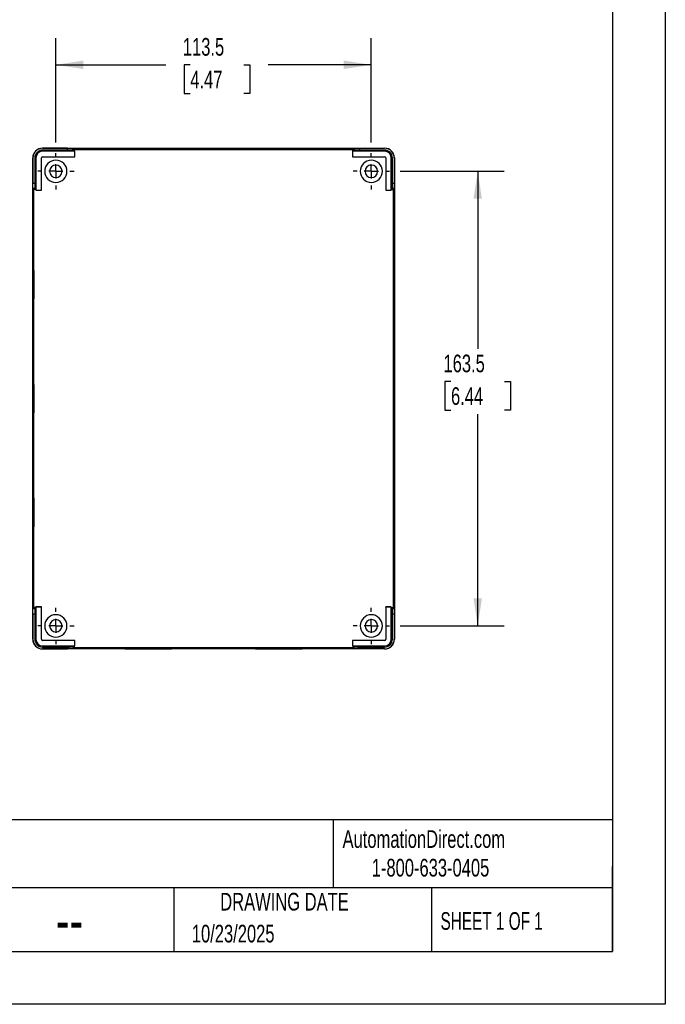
# Model space of a CAD drawing. Header units: millimetres. Extents: x 0 to 838, y 0 to 648.
# Tile 4 of 5: x 606 to 838, y 0 to 354. Entities that reach past the tile are written whole.
import ezdxf

# ---------------------------------------------------------------- set-up
doc = ezdxf.new("R2010")
doc.units = ezdxf.units.MM
doc.header["$LTSCALE"] = 3
doc.linetypes.add('CENTERX2', pattern=[20.32, 12.7, -2.54, 2.54, -2.54])
doc.layers.add('CENTER', color=40, linetype='CENTERX2')
doc.layers.add('DIMENSIONS', color=140, linetype='Continuous', lineweight=25)
doc.layers.add('TEXT', color=140, linetype='Continuous', lineweight=25)
doc.styles.add('SLDTEXTSTYLE0', font='TXT', dxfattribs={"width": 0.7})
doc.styles.add('SLDTEXTSTYLE1', font='TXT', dxfattribs={"width": 0.65})
doc.dimstyles.new('SLDDIMSTYLE0', dxfattribs={"dimtxt": 6.474023, "dimasz": 9.906, "dimexe": 0, "dimexo": 0.0625, "dimgap": 1.618506, "dimtad": 0, "dimtih": 1, "dimtoh": 1, "dimdec": 1, "dimrnd": 1e-09, "dimzin": 12, "dimdsep": 46, "dimtxsty": 'SLDTEXTSTYLE0', "dimsah": 1, "dimcen": 0.09, "dimadec": 0, "dimazin": 3, "dimtfac": 1, "dimtdec": 1, "dimtofl": 0, "dimtmove": 0, "dimatfit": 3, "dimfxl": 0, "dimfrac": 2, "dimtolj": 1, "dimtzin": 12, "dimarcsym": 0})

# ---------------------------------------------------------------- blocks, each defined once
blk = doc.blocks.new('_D_19')
at = {"layer": 'DIMENSIONS'}
for p, q in [((618.91, 309.96), (618.91, 347.44)), ((732.41, 309.96), (732.41, 347.44)), ((618.91, 337.91), (658.52, 337.91)), ((667.29, 337.91), (665.12, 337.91)), ((665.12, 337.91), (665.12, 327.62)), ((686.53, 337.91), (688.71, 337.91)), ((688.71, 337.91), (688.71, 327.62)), ((732.41, 337.91), (695.3, 337.91)), ((665.12, 327.62), (667.29, 327.62)), ((688.71, 327.62), (686.53, 327.62))]:
    blk.add_line(p, q, dxfattribs=at)
for points in [[(618.91, 337.91), (628.81, 336.39), (628.81, 339.44)], [(732.41, 337.91), (722.5, 339.44), (722.5, 336.39)]]:
    blk.add_solid(points, dxfattribs=at)
at = {"layer": 'DIMENSIONS', "char_height": 6.35, "attachment_point": 1, "style": 'SLDTEXTSTYLE0'}
for s, insert in [('113.5', (664.6, 347.55)), ('4.47', (667.29, 335.81))]:
    blk.add_mtext(s, dxfattribs=dict(at, insert=insert))
blk = doc.blocks.new('_D_20')
at = {"layer": 'DIMENSIONS'}
for p, q in [((742.76, 299.61), (780.23, 299.61)), ((770.71, 299.61), (770.71, 235.78)), ((761.09, 224.04), (758.91, 224.04)), ((758.91, 224.04), (758.91, 213.75)), ((780.33, 224.04), (782.5, 224.04)), ((782.5, 224.04), (782.5, 213.75)), ((758.91, 213.75), (761.09, 213.75)), ((782.5, 213.75), (780.33, 213.75)), ((770.71, 136.11), (770.71, 212.31)), ((742.76, 136.11), (780.23, 136.11))]:
    blk.add_line(p, q, dxfattribs=at)
for points in [[(770.71, 299.61), (769.18, 289.71), (772.23, 289.71)], [(770.71, 136.11), (772.23, 146.02), (769.18, 146.02)]]:
    blk.add_solid(points, dxfattribs=at)
at = {"layer": 'DIMENSIONS', "char_height": 6.35, "attachment_point": 1, "style": 'SLDTEXTSTYLE0'}
for s, insert in [('163.5', (758.39, 233.68)), ('6.44', (761.09, 221.94))]:
    blk.add_mtext(s, dxfattribs=dict(at, insert=insert))
blk = doc.blocks.new('SW_CENTERMARKSYMBOL_9')
at = {"layer": 'CENTER', "color": 0}
for p, q in [((0, 5.08), (0, 6.54)), ((-5.08, 0), (-6.54, 0)), ((0, 0), (-2.54, 0)), ((0, 0), (0, 2.54)), ((0, 0), (0, -2.54)), ((0, 0), (2.54, 0)), ((5.08, 0), (6.54, 0)), ((0, -5.08), (0, -6.54))]:
    blk.add_line(p, q, dxfattribs=at)
blk = doc.blocks.new('SW_CENTERMARKSYMBOL_10')
at = {"layer": 'CENTER', "color": 0}
for p, q in [((0, 5.08), (0, 6.54)), ((-5.08, 0), (-6.54, 0)), ((0, 0), (-2.54, 0)), ((0, 0), (0, 2.54)), ((0, 0), (0, -2.54)), ((0, 0), (2.54, 0)), ((5.08, 0), (6.54, 0)), ((0, -5.08), (0, -6.54))]:
    blk.add_line(p, q, dxfattribs=at)
blk = doc.blocks.new('SW_CENTERMARKSYMBOL_11')
at = {"layer": 'CENTER', "color": 0}
for p, q in [((0, 5.08), (0, 6.54)), ((-5.08, 0), (-6.54, 0)), ((0, 0), (-2.54, 0)), ((0, 0), (0, 2.54)), ((0, 0), (0, -2.54)), ((0, 0), (2.54, 0)), ((5.08, 0), (6.54, 0)), ((0, -5.08), (0, -6.54))]:
    blk.add_line(p, q, dxfattribs=at)
blk = doc.blocks.new('SW_CENTERMARKSYMBOL_12')
at = {"layer": 'CENTER', "color": 0}
for p, q in [((0, 5.08), (0, 6.54)), ((-5.08, 0), (-6.54, 0)), ((0, 0), (-2.54, 0)), ((0, 0), (0, 2.54)), ((0, 0), (0, -2.54)), ((0, 0), (2.54, 0)), ((5.08, 0), (6.54, 0)), ((0, -5.08), (0, -6.54))]:
    blk.add_line(p, q, dxfattribs=at)

msp = doc.modelspace()

# ---------------------------------------------------------------- linework, layer by layer
at = {"color": 7, "linetype": 'Continuous'}
for p, q in [((838.21, 647.71), (838.21, 0.01)), ((838.21, 0.01), (0.01, 0.01))]:
    msp.add_line(p, q, dxfattribs=at)
for p, q in [((614.11, 307.88), (614.11, 307.91)), ((614.11, 307.91), (737.21, 307.91)), ((623.12, 307.88), (614.11, 307.88)), ((614.11, 306.81), (614.11, 307.21)), ((623.12, 307.21), (614.11, 307.21)), ((625.69, 306.81), (614.11, 306.81)), ((614.11, 304.83), (625.69, 304.83)), ((614.11, 304.83), (614.11, 304.82)), ((614.11, 304.82), (625.7, 304.82)), ((623.12, 307.21), (623.12, 307.88)), ((625.5, 307.49), (625.12, 307.86)), ((625.12, 307.86), (625.12, 307.2)), ((625.5, 306.82), (625.12, 307.2)), ((625.5, 306.82), (625.5, 307.49)), ((625.5, 307.49), (725.81, 307.49)), ((625.7, 306.82), (625.5, 306.82)), ((625.69, 306.81), (625.7, 306.82)), ((625.69, 304.83), (625.69, 306.81)), ((625.69, 304.83), (625.7, 304.82)), ((625.7, 304.82), (625.7, 306.82)), ((652.16, 307.64), (652.16, 307.84)), ((652.16, 307.55), (652.16, 307.59)), ((699.16, 307.64), (699.16, 307.84)), ((699.16, 307.55), (699.16, 307.59)), ((725.62, 306.81), (725.61, 306.82)), ((725.81, 306.82), (725.61, 306.82)), ((725.61, 306.82), (725.61, 304.82)), ((725.62, 304.83), (725.61, 304.82)), ((725.61, 304.82), (737.21, 304.82)), ((725.62, 306.81), (725.62, 304.83)), ((737.21, 306.81), (725.62, 306.81)), ((725.62, 304.83), (737.21, 304.83)), ((726.19, 307.86), (725.81, 307.49)), ((725.81, 306.82), (725.81, 307.49)), ((725.81, 306.82), (726.19, 307.2)), ((726.19, 307.2), (726.19, 307.86)), ((728.19, 307.88), (737.21, 307.88)), ((728.19, 307.88), (728.19, 307.21)), ((737.21, 307.21), (728.19, 307.21)), ((737.21, 307.88), (737.21, 307.91)), ((737.21, 306.81), (737.21, 307.21)), ((737.21, 304.83), (737.21, 304.82)), ((610.61, 131.31), (610.61, 304.41)), ((610.64, 304.41), (610.61, 304.41)), ((610.64, 304.41), (610.64, 295.4)), ((611.71, 304.41), (611.31, 304.41)), ((611.31, 304.41), (611.31, 295.4)), ((611.71, 304.41), (611.71, 292.83)), ((613.69, 292.83), (613.69, 304.41)), ((613.69, 304.41), (613.7, 304.41)), ((613.7, 292.82), (613.7, 304.41)), ((737.62, 304.41), (737.61, 304.41)), ((737.61, 304.41), (737.61, 292.82)), ((737.62, 304.41), (737.62, 292.83)), ((739.61, 292.83), (739.61, 304.41)), ((739.61, 304.41), (740.01, 304.41)), ((740.01, 295.4), (740.01, 304.41)), ((740.67, 304.41), (740.67, 295.4)), ((740.67, 304.41), (740.71, 304.41)), ((740.71, 304.41), (740.71, 131.31)), ((610.64, 295.4), (611.31, 295.4)), ((740.01, 295.4), (740.67, 295.4)), ((610.66, 293.4), (611.03, 293.02)), ((611.32, 293.4), (610.66, 293.4)), ((611.03, 142.71), (611.03, 293.02)), ((611.7, 293.02), (611.03, 293.02)), ((611.7, 293.02), (611.32, 293.4)), ((611.7, 293.02), (611.7, 292.82)), ((611.71, 292.83), (611.7, 292.82)), ((611.7, 292.82), (613.7, 292.82)), ((611.71, 292.83), (613.69, 292.83)), ((613.69, 292.83), (613.7, 292.82)), ((737.62, 292.83), (737.61, 292.82)), ((737.61, 292.82), (739.61, 292.82)), ((737.62, 292.83), (739.61, 292.83)), ((739.61, 293.02), (739.99, 293.4)), ((739.61, 292.82), (739.61, 293.02)), ((739.61, 293.02), (740.28, 293.02)), ((739.61, 292.83), (739.61, 292.82)), ((740.65, 293.4), (739.99, 293.4)), ((740.28, 293.02), (740.65, 293.4)), ((740.28, 293.02), (740.28, 142.71)), ((610.91, 258.86), (610.71, 258.86)), ((740.4, 258.86), (740.6, 258.86)), ((610.91, 217.86), (610.71, 217.86)), ((740.4, 217.86), (740.6, 217.86)), ((610.91, 176.86), (610.71, 176.86)), ((740.4, 176.86), (740.6, 176.86)), ((611.03, 142.71), (610.66, 142.33)), ((610.66, 142.33), (611.32, 142.33)), ((611.7, 142.71), (611.03, 142.71)), ((611.7, 142.71), (611.32, 142.33)), ((611.7, 142.91), (611.7, 142.71)), ((611.71, 142.9), (611.7, 142.91)), ((613.7, 142.91), (611.7, 142.91)), ((613.69, 142.9), (611.71, 142.9)), ((611.71, 142.9), (611.71, 131.31)), ((613.69, 142.9), (613.7, 142.91)), ((613.69, 131.31), (613.69, 142.9)), ((613.7, 131.31), (613.7, 142.91)), ((737.62, 142.9), (737.61, 142.91)), ((737.61, 142.91), (737.61, 131.31)), ((739.61, 142.91), (737.61, 142.91)), ((737.62, 142.9), (737.62, 131.31)), ((739.61, 142.9), (737.62, 142.9)), ((739.61, 142.9), (739.61, 142.91)), ((739.61, 142.71), (739.61, 142.91)), ((739.61, 131.31), (739.61, 142.9)), ((739.61, 142.71), (739.99, 142.33)), ((739.61, 142.71), (740.28, 142.71)), ((739.99, 142.33), (740.65, 142.33)), ((740.65, 142.33), (740.28, 142.71)), ((610.64, 140.33), (610.64, 131.31)), ((611.31, 140.33), (610.64, 140.33)), ((611.31, 140.33), (611.31, 131.31)), ((740.01, 131.31), (740.01, 140.33)), ((740.67, 140.33), (740.01, 140.33)), ((740.67, 140.33), (740.67, 131.31)), ((610.64, 131.31), (610.61, 131.31)), ((611.71, 131.31), (611.31, 131.31)), ((613.69, 131.31), (613.7, 131.31)), ((737.62, 131.31), (737.61, 131.31)), ((739.61, 131.31), (740.01, 131.31)), ((740.67, 131.31), (740.71, 131.31)), ((614.11, 130.9), (614.11, 130.91)), ((625.7, 130.91), (614.11, 130.91)), ((625.69, 130.9), (614.11, 130.9)), ((614.11, 128.92), (625.69, 128.92)), ((614.11, 128.92), (614.11, 128.51)), ((614.11, 128.51), (623.12, 128.51)), ((614.11, 127.85), (614.11, 127.81)), ((614.11, 127.85), (623.12, 127.85)), ((737.21, 127.81), (614.11, 127.81)), ((623.12, 127.85), (623.12, 128.51)), ((625.5, 128.91), (625.12, 128.53)), ((625.12, 128.53), (625.12, 127.87)), ((625.12, 127.87), (625.5, 128.24)), ((625.5, 128.91), (625.7, 128.91)), ((625.5, 128.91), (625.5, 128.24)), ((725.81, 128.24), (625.5, 128.24)), ((625.69, 130.9), (625.7, 130.91)), ((625.69, 128.92), (625.69, 130.9)), ((625.69, 128.92), (625.7, 128.91)), ((625.7, 128.91), (625.7, 130.91)), ((652.16, 128.17), (652.16, 128.14)), ((652.16, 128.09), (652.16, 127.89)), ((699.16, 128.17), (699.16, 128.14)), ((699.16, 128.09), (699.16, 127.89)), ((725.62, 130.9), (725.61, 130.91)), ((737.21, 130.91), (725.61, 130.91)), ((725.61, 130.91), (725.61, 128.91)), ((725.62, 128.92), (725.61, 128.91)), ((725.61, 128.91), (725.81, 128.91)), ((725.62, 130.9), (725.62, 128.92)), ((737.21, 130.9), (725.62, 130.9)), ((725.62, 128.92), (737.21, 128.92)), ((725.81, 128.91), (726.19, 128.53)), ((725.81, 128.91), (725.81, 128.24)), ((725.81, 128.24), (726.19, 127.87)), ((726.19, 127.87), (726.19, 128.53)), ((728.19, 128.51), (737.21, 128.51)), ((728.19, 128.51), (728.19, 127.85)), ((737.21, 127.85), (728.19, 127.85)), ((737.21, 130.9), (737.21, 130.91)), ((737.21, 128.92), (737.21, 128.51)), ((737.21, 127.85), (737.21, 127.81))]:
    msp.add_line(p, q)
at = {"flags": 128}
for points in [[(652.16, 307.55), (650.4, 307.55), (648.66, 307.56), (646.97, 307.56), (645.33, 307.57), (643.78, 307.57), (642.32, 307.58), (640.98, 307.59), (639.77, 307.6), (638.71, 307.62), (637.8, 307.63), (637.06, 307.64), (636.5, 307.66), (636.12, 307.67), (635.93, 307.69), (635.93, 307.7), (636.12, 307.72), (636.5, 307.73), (637.06, 307.75), (637.8, 307.76), (638.71, 307.78), (639.77, 307.79), (640.98, 307.8), (642.32, 307.81), (643.78, 307.82), (645.33, 307.82), (646.97, 307.83), (648.66, 307.83), (650.4, 307.84), (652.16, 307.84)], [(640.63, 307.6), (640.98, 307.6), (642.32, 307.61), (643.78, 307.62), (645.33, 307.62), (646.97, 307.63), (648.66, 307.63), (650.4, 307.64), (652.16, 307.64)], [(645.74, 307.57), (646.83, 307.57), (648.07, 307.58), (649.39, 307.58), (650.76, 307.58), (652.16, 307.59)], [(652.16, 307.84), (653.91, 307.84), (655.65, 307.83), (657.35, 307.83), (658.98, 307.82), (660.53, 307.82), (661.99, 307.81), (663.33, 307.8), (664.54, 307.79), (665.61, 307.78), (666.51, 307.76), (667.25, 307.75), (667.81, 307.73), (668.19, 307.72), (668.38, 307.7), (668.38, 307.69), (668.19, 307.67), (667.81, 307.66), (667.25, 307.64), (666.51, 307.63), (665.61, 307.62), (664.54, 307.6), (663.33, 307.59), (661.99, 307.58), (660.53, 307.57), (658.98, 307.57), (657.35, 307.56), (655.65, 307.56), (653.91, 307.55), (652.16, 307.55)], [(652.16, 307.64), (653.91, 307.64), (655.65, 307.63), (657.35, 307.63), (658.98, 307.62), (660.53, 307.62), (661.99, 307.61), (663.33, 307.6), (663.68, 307.6)], [(652.16, 307.59), (653.55, 307.58), (654.92, 307.58), (656.24, 307.58), (657.48, 307.57), (658.58, 307.57)], [(699.16, 307.55), (697.4, 307.55), (695.66, 307.56), (693.97, 307.56), (692.33, 307.57), (690.78, 307.57), (689.32, 307.58), (687.98, 307.59), (686.77, 307.6), (685.71, 307.62), (684.8, 307.63), (684.06, 307.64), (683.5, 307.66), (683.12, 307.67), (682.93, 307.69), (682.93, 307.7), (683.12, 307.72), (683.5, 307.73), (684.06, 307.75), (684.8, 307.76), (685.71, 307.78), (686.77, 307.79), (687.98, 307.8), (689.32, 307.81), (690.78, 307.82), (692.33, 307.82), (693.97, 307.83), (695.66, 307.83), (697.4, 307.84), (699.16, 307.84)], [(687.63, 307.6), (687.98, 307.6), (689.32, 307.61), (690.78, 307.62), (692.33, 307.62), (693.97, 307.63), (695.66, 307.63), (697.4, 307.64), (699.16, 307.64)], [(692.74, 307.57), (693.83, 307.57), (695.07, 307.58), (696.39, 307.58), (697.76, 307.58), (699.16, 307.59)], [(699.16, 307.84), (700.91, 307.84), (702.65, 307.83), (704.35, 307.83), (705.98, 307.82), (707.53, 307.82), (708.99, 307.81), (710.33, 307.8), (711.54, 307.79), (712.61, 307.78), (713.51, 307.76), (714.25, 307.75), (714.81, 307.73), (715.19, 307.72), (715.38, 307.7), (715.38, 307.69), (715.19, 307.67), (714.81, 307.66), (714.25, 307.64), (713.51, 307.63), (712.61, 307.62), (711.54, 307.6), (710.33, 307.59), (708.99, 307.58), (707.53, 307.57), (705.98, 307.57), (704.35, 307.56), (702.65, 307.56), (700.91, 307.55), (699.16, 307.55)], [(699.16, 307.64), (700.91, 307.64), (702.65, 307.63), (704.35, 307.63), (705.98, 307.62), (707.53, 307.62), (708.99, 307.61), (710.33, 307.6), (710.68, 307.6)], [(699.16, 307.59), (700.55, 307.58), (701.92, 307.58), (703.24, 307.58), (704.48, 307.57), (705.58, 307.57)], [(610.71, 258.86), (610.71, 260.4), (610.72, 261.92), (610.72, 263.39), (610.73, 264.79), (610.73, 266.11), (610.74, 267.32), (610.75, 268.41), (610.76, 269.36), (610.77, 270.15), (610.79, 270.79), (610.8, 271.24), (610.81, 271.52), (610.82, 271.61), (610.84, 271.52), (610.85, 271.24), (610.86, 270.79), (610.88, 270.15), (610.89, 269.36), (610.9, 268.41), (610.91, 267.32), (610.92, 266.11), (610.92, 264.79), (610.93, 263.39), (610.93, 261.92), (610.94, 260.4), (610.94, 258.86)], [(740.6, 258.86), (740.6, 260.4), (740.6, 261.92), (740.59, 263.39), (740.59, 264.79), (740.58, 266.11), (740.57, 267.32), (740.56, 268.41), (740.55, 269.36), (740.54, 270.15), (740.53, 270.79), (740.52, 271.24), (740.5, 271.52), (740.49, 271.61), (740.48, 271.52), (740.46, 271.24), (740.45, 270.79), (740.44, 270.15), (740.43, 269.36), (740.41, 268.41), (740.41, 267.32), (740.4, 266.11), (740.39, 264.79), (740.38, 263.39), (740.38, 261.92), (740.38, 260.4), (740.38, 258.86)], [(610.91, 258.86), (610.91, 260.4), (610.92, 261.92), (610.92, 263.39), (610.92, 264.45)], [(740.4, 258.86), (740.4, 260.4), (740.4, 261.92), (740.39, 263.39), (740.39, 264.45)], [(610.94, 258.86), (610.94, 257.33), (610.93, 255.81), (610.93, 254.34), (610.92, 252.94), (610.92, 251.62), (610.91, 250.41), (610.9, 249.32), (610.89, 248.37), (610.88, 247.57), (610.86, 246.94), (610.85, 246.48), (610.84, 246.21), (610.82, 246.11), (610.81, 246.21), (610.8, 246.48), (610.79, 246.94), (610.77, 247.57), (610.76, 248.37), (610.75, 249.32), (610.74, 250.41), (610.73, 251.62), (610.73, 252.94), (610.72, 254.34), (610.72, 255.81), (610.71, 257.33), (610.71, 258.86)], [(610.92, 253.27), (610.92, 254.34), (610.92, 255.81), (610.91, 257.33), (610.91, 258.86)], [(740.38, 258.86), (740.38, 257.33), (740.38, 255.81), (740.38, 254.34), (740.39, 252.94), (740.4, 251.62), (740.41, 250.41), (740.41, 249.32), (740.43, 248.37), (740.44, 247.57), (740.45, 246.94), (740.46, 246.48), (740.48, 246.21), (740.49, 246.11), (740.5, 246.21), (740.52, 246.48), (740.53, 246.94), (740.54, 247.57), (740.55, 248.37), (740.56, 249.32), (740.57, 250.41), (740.58, 251.62), (740.59, 252.94), (740.59, 254.34), (740.6, 255.81), (740.6, 257.33), (740.6, 258.86)], [(740.39, 253.27), (740.39, 254.34), (740.4, 255.81), (740.4, 257.33), (740.4, 258.86)], [(610.71, 217.86), (610.71, 219.4), (610.72, 220.92), (610.72, 222.39), (610.73, 223.79), (610.73, 225.11), (610.74, 226.32), (610.75, 227.41), (610.76, 228.36), (610.77, 229.15), (610.79, 229.79), (610.8, 230.24), (610.81, 230.52), (610.82, 230.61), (610.84, 230.52), (610.85, 230.24), (610.86, 229.79), (610.88, 229.15), (610.89, 228.36), (610.9, 227.41), (610.91, 226.32), (610.92, 225.11), (610.92, 223.79), (610.93, 222.39), (610.93, 220.92), (610.94, 219.4), (610.94, 217.86)], [(740.6, 217.86), (740.6, 219.4), (740.6, 220.92), (740.59, 222.39), (740.59, 223.79), (740.58, 225.11), (740.57, 226.32), (740.56, 227.41), (740.55, 228.36), (740.54, 229.15), (740.53, 229.79), (740.52, 230.24), (740.5, 230.52), (740.49, 230.61), (740.48, 230.52), (740.46, 230.24), (740.45, 229.79), (740.44, 229.15), (740.43, 228.36), (740.41, 227.41), (740.41, 226.32), (740.4, 225.11), (740.39, 223.79), (740.38, 222.39), (740.38, 220.92), (740.38, 219.4), (740.38, 217.86)], [(610.91, 217.86), (610.91, 219.4), (610.92, 220.92), (610.92, 222.39), (610.92, 223.45)], [(740.4, 217.86), (740.4, 219.4), (740.4, 220.92), (740.39, 222.39), (740.39, 223.45)], [(610.94, 217.86), (610.94, 216.33), (610.93, 214.81), (610.93, 213.34), (610.92, 211.94), (610.92, 210.62), (610.91, 209.41), (610.9, 208.32), (610.89, 207.37), (610.88, 206.57), (610.86, 205.94), (610.85, 205.48), (610.84, 205.21), (610.82, 205.11), (610.81, 205.21), (610.8, 205.48), (610.79, 205.94), (610.77, 206.57), (610.76, 207.37), (610.75, 208.32), (610.74, 209.41), (610.73, 210.62), (610.73, 211.94), (610.72, 213.34), (610.72, 214.81), (610.71, 216.33), (610.71, 217.86)], [(610.92, 212.27), (610.92, 213.34), (610.92, 214.81), (610.91, 216.33), (610.91, 217.86)], [(740.38, 217.86), (740.38, 216.33), (740.38, 214.81), (740.38, 213.34), (740.39, 211.94), (740.4, 210.62), (740.41, 209.41), (740.41, 208.32), (740.43, 207.37), (740.44, 206.57), (740.45, 205.94), (740.46, 205.48), (740.48, 205.21), (740.49, 205.11), (740.5, 205.21), (740.52, 205.48), (740.53, 205.94), (740.54, 206.57), (740.55, 207.37), (740.56, 208.32), (740.57, 209.41), (740.58, 210.62), (740.59, 211.94), (740.59, 213.34), (740.6, 214.81), (740.6, 216.33), (740.6, 217.86)], [(740.39, 212.27), (740.39, 213.34), (740.4, 214.81), (740.4, 216.33), (740.4, 217.86)], [(610.71, 176.86), (610.71, 178.4), (610.72, 179.92), (610.72, 181.39), (610.73, 182.79), (610.73, 184.11), (610.74, 185.32), (610.75, 186.41), (610.76, 187.36), (610.77, 188.15), (610.79, 188.79), (610.8, 189.24), (610.81, 189.52), (610.82, 189.61), (610.84, 189.52), (610.85, 189.24), (610.86, 188.79), (610.88, 188.15), (610.89, 187.36), (610.9, 186.41), (610.91, 185.32), (610.92, 184.11), (610.92, 182.79), (610.93, 181.39), (610.93, 179.92), (610.94, 178.4), (610.94, 176.86)], [(740.6, 176.86), (740.6, 178.4), (740.6, 179.92), (740.59, 181.39), (740.59, 182.79), (740.58, 184.11), (740.57, 185.32), (740.56, 186.41), (740.55, 187.36), (740.54, 188.15), (740.53, 188.79), (740.52, 189.24), (740.5, 189.52), (740.49, 189.61), (740.48, 189.52), (740.46, 189.24), (740.45, 188.79), (740.44, 188.15), (740.43, 187.36), (740.41, 186.41), (740.41, 185.32), (740.4, 184.11), (740.39, 182.79), (740.38, 181.39), (740.38, 179.92), (740.38, 178.4), (740.38, 176.86)], [(610.91, 176.86), (610.91, 178.4), (610.92, 179.92), (610.92, 181.39), (610.92, 182.45)], [(740.4, 176.86), (740.4, 178.4), (740.4, 179.92), (740.39, 181.39), (740.39, 182.45)], [(610.94, 176.86), (610.94, 175.33), (610.93, 173.81), (610.93, 172.34), (610.92, 170.94), (610.92, 169.62), (610.91, 168.41), (610.9, 167.32), (610.89, 166.37), (610.88, 165.57), (610.86, 164.94), (610.85, 164.48), (610.84, 164.21), (610.82, 164.11), (610.81, 164.21), (610.8, 164.48), (610.79, 164.94), (610.77, 165.57), (610.76, 166.37), (610.75, 167.32), (610.74, 168.41), (610.73, 169.62), (610.73, 170.94), (610.72, 172.34), (610.72, 173.81), (610.71, 175.33), (610.71, 176.86)], [(610.92, 171.27), (610.92, 172.34), (610.92, 173.81), (610.91, 175.33), (610.91, 176.86)], [(740.38, 176.86), (740.38, 175.33), (740.38, 173.81), (740.38, 172.34), (740.39, 170.94), (740.4, 169.62), (740.41, 168.41), (740.41, 167.32), (740.43, 166.37), (740.44, 165.57), (740.45, 164.94), (740.46, 164.48), (740.48, 164.21), (740.49, 164.11), (740.5, 164.21), (740.52, 164.48), (740.53, 164.94), (740.54, 165.57), (740.55, 166.37), (740.56, 167.32), (740.57, 168.41), (740.58, 169.62), (740.59, 170.94), (740.59, 172.34), (740.6, 173.81), (740.6, 175.33), (740.6, 176.86)], [(740.39, 171.27), (740.39, 172.34), (740.4, 173.81), (740.4, 175.33), (740.4, 176.86)], [(652.16, 128.17), (650.4, 128.17), (648.66, 128.17), (646.97, 128.17), (645.33, 128.16), (643.78, 128.15), (642.32, 128.15), (640.98, 128.14), (639.77, 128.12), (638.71, 128.11), (637.8, 128.1), (637.06, 128.08), (636.5, 128.07), (636.12, 128.06), (635.93, 128.04), (635.93, 128.02), (636.12, 128.01), (636.5, 127.99), (637.06, 127.98), (637.8, 127.97), (638.71, 127.95), (639.77, 127.94), (640.98, 127.93), (642.32, 127.92), (643.78, 127.91), (645.33, 127.9), (646.97, 127.9), (648.66, 127.89), (650.4, 127.89), (652.16, 127.89)], [(640.63, 128.13), (640.98, 128.13), (642.32, 128.12), (643.78, 128.11), (645.33, 128.1), (646.97, 128.1), (648.66, 128.09), (650.4, 128.09), (652.16, 128.09)], [(645.74, 128.16), (646.83, 128.16), (648.07, 128.15), (649.39, 128.15), (650.76, 128.14), (652.16, 128.14)], [(652.16, 127.89), (653.91, 127.89), (655.65, 127.89), (657.35, 127.9), (658.98, 127.9), (660.53, 127.91), (661.99, 127.92), (663.33, 127.93), (664.54, 127.94), (665.61, 127.95), (666.51, 127.97), (667.25, 127.98), (667.81, 127.99), (668.19, 128.01), (668.38, 128.02), (668.38, 128.04), (668.19, 128.06), (667.81, 128.07), (667.25, 128.08), (666.51, 128.1), (665.61, 128.11), (664.54, 128.12), (663.33, 128.14), (661.99, 128.15), (660.53, 128.15), (658.98, 128.16), (657.35, 128.17), (655.65, 128.17), (653.91, 128.17), (652.16, 128.17)], [(652.16, 128.14), (653.55, 128.14), (654.92, 128.15), (656.24, 128.15), (657.48, 128.16), (658.58, 128.16)], [(652.16, 128.09), (653.91, 128.09), (655.65, 128.09), (657.35, 128.1), (658.98, 128.1), (660.53, 128.11), (661.99, 128.12), (663.33, 128.13), (663.68, 128.13)], [(699.16, 128.17), (697.4, 128.17), (695.66, 128.17), (693.97, 128.17), (692.33, 128.16), (690.78, 128.15), (689.32, 128.15), (687.98, 128.14), (686.77, 128.12), (685.71, 128.11), (684.8, 128.1), (684.06, 128.08), (683.5, 128.07), (683.12, 128.06), (682.93, 128.04), (682.93, 128.02), (683.12, 128.01), (683.5, 127.99), (684.06, 127.98), (684.8, 127.97), (685.71, 127.95), (686.77, 127.94), (687.98, 127.93), (689.32, 127.92), (690.78, 127.91), (692.33, 127.9), (693.97, 127.9), (695.66, 127.89), (697.4, 127.89), (699.16, 127.89)], [(687.63, 128.13), (687.98, 128.13), (689.32, 128.12), (690.78, 128.11), (692.33, 128.1), (693.97, 128.1), (695.66, 128.09), (697.4, 128.09), (699.16, 128.09)], [(692.74, 128.16), (693.83, 128.16), (695.07, 128.15), (696.39, 128.15), (697.76, 128.14), (699.16, 128.14)], [(699.16, 127.89), (700.91, 127.89), (702.65, 127.89), (704.35, 127.9), (705.98, 127.9), (707.53, 127.91), (708.99, 127.92), (710.33, 127.93), (711.54, 127.94), (712.61, 127.95), (713.51, 127.97), (714.25, 127.98), (714.81, 127.99), (715.19, 128.01), (715.38, 128.02), (715.38, 128.04), (715.19, 128.06), (714.81, 128.07), (714.25, 128.08), (713.51, 128.1), (712.61, 128.11), (711.54, 128.12), (710.33, 128.14), (708.99, 128.15), (707.53, 128.15), (705.98, 128.16), (704.35, 128.17), (702.65, 128.17), (700.91, 128.17), (699.16, 128.17)], [(699.16, 128.14), (700.55, 128.14), (701.92, 128.15), (703.24, 128.15), (704.48, 128.16), (705.58, 128.16)], [(699.16, 128.09), (700.91, 128.09), (702.65, 128.09), (704.35, 128.1), (705.98, 128.1), (707.53, 128.11), (708.99, 128.12), (710.33, 128.13), (710.68, 128.13)]]:
    msp.add_lwpolyline(points, dxfattribs=at)
for centre, radius, start, end in [((614.11, 304.41), 3.5, 90, 180), ((614.11, 304.41), 3.47, 90, 180), ((614.11, 304.41), 2.8, 90, 180), ((614.11, 304.41), 2.4, 90, 180), ((614.11, 304.41), 0.416, 90, 180), ((614.11, 304.41), 0.407, 90, 180), ((737.21, 304.41), 3.5, 0, 90), ((737.21, 304.41), 3.47, 0, 90), ((737.21, 304.41), 2.8, 0, 90), ((737.21, 304.41), 2.4, 0, 90), ((737.21, 304.41), 0.416, 0, 90), ((737.21, 304.41), 0.407, 0, 90), ((618.91, 299.61), 4, 90, 270), ((618.91, 299.61), 2.25, 90, 270), ((618.91, 299.61), 4, 270, 90), ((618.91, 299.61), 2.25, 270, 90), ((732.41, 299.61), 4, 90, 270), ((732.41, 299.61), 2.25, 90, 270), ((732.41, 299.61), 4, 270, 90), ((732.41, 299.61), 2.25, 270, 90), ((618.91, 136.11), 4, 90, 270), ((618.91, 136.11), 2.25, 90, 270), ((618.91, 136.11), 4, 270, 90), ((618.91, 136.11), 2.25, 270, 90), ((732.41, 136.11), 4, 90, 270), ((732.41, 136.11), 2.25, 90, 270), ((732.41, 136.11), 4, 270, 90), ((732.41, 136.11), 2.25, 270, 90), ((614.11, 131.31), 3.5, 180, 270), ((614.11, 131.31), 3.47, 180, 270), ((614.11, 131.31), 2.8, 180, 270), ((614.11, 131.31), 2.4, 180, 270), ((614.11, 131.31), 0.416, 180, 270), ((614.11, 131.31), 0.407, 180, 270), ((737.21, 131.31), 2.4, 270, 0), ((737.21, 131.31), 2.8, 270, 0), ((737.21, 131.31), 0.416, 270, 0), ((737.21, 131.31), 0.407, 270, 0), ((737.21, 131.31), 3.5, 270, 0), ((737.21, 131.31), 3.47, 270, 0)]:
    msp.add_arc(centre, radius, start, end)
for points in [[(623.12, 307.88), (623.36, 307.88), (623.61, 307.88), (624.1, 307.88), (624.34, 307.88), (624.73, 307.87), (624.88, 307.87), (625.08, 307.87), (625.12, 307.86), (625.12, 307.86)], [(625.12, 307.2), (625.12, 307.2), (625.08, 307.2), (624.88, 307.21), (624.73, 307.21), (624.34, 307.21), (624.1, 307.21), (623.61, 307.21), (623.36, 307.21), (623.12, 307.21)], [(726.19, 307.86), (726.19, 307.86), (726.24, 307.87), (726.43, 307.87), (726.59, 307.87), (726.98, 307.88), (727.21, 307.88), (727.7, 307.88), (727.95, 307.88), (728.19, 307.88)], [(728.19, 307.21), (727.95, 307.21), (727.7, 307.21), (727.21, 307.21), (726.98, 307.21), (726.59, 307.21), (726.43, 307.21), (726.24, 307.2), (726.19, 307.2), (726.19, 307.2)], [(610.66, 293.4), (610.66, 293.4), (610.65, 293.44), (610.65, 293.64), (610.65, 293.79), (610.64, 294.18), (610.64, 294.42), (610.64, 294.91), (610.64, 295.16), (610.64, 295.4)], [(611.31, 295.4), (611.31, 295.16), (611.31, 294.91), (611.31, 294.42), (611.31, 294.18), (611.31, 293.79), (611.32, 293.64), (611.32, 293.44), (611.32, 293.4), (611.32, 293.4)], [(739.99, 293.4), (739.99, 293.4), (739.99, 293.44), (740, 293.64), (740, 293.79), (740, 294.18), (740, 294.42), (740.01, 294.91), (740.01, 295.16), (740.01, 295.4)], [(740.67, 295.4), (740.67, 295.16), (740.67, 294.91), (740.67, 294.42), (740.67, 294.18), (740.67, 293.79), (740.66, 293.64), (740.66, 293.44), (740.66, 293.4), (740.65, 293.4)], [(610.64, 140.33), (610.64, 140.57), (610.64, 140.82), (610.64, 141.31), (610.64, 141.54), (610.65, 141.93), (610.65, 142.09), (610.65, 142.28), (610.66, 142.33), (610.66, 142.33)], [(611.32, 142.33), (611.32, 142.33), (611.32, 142.28), (611.32, 142.09), (611.31, 141.93), (611.31, 141.54), (611.31, 141.31), (611.31, 140.82), (611.31, 140.57), (611.31, 140.33)], [(740.01, 140.33), (740.01, 140.57), (740.01, 140.82), (740, 141.31), (740, 141.54), (740, 141.93), (740, 142.09), (739.99, 142.28), (739.99, 142.33), (739.99, 142.33)], [(740.65, 142.33), (740.66, 142.33), (740.66, 142.28), (740.66, 142.09), (740.67, 141.93), (740.67, 141.54), (740.67, 141.31), (740.67, 140.82), (740.67, 140.57), (740.67, 140.33)], [(623.12, 128.51), (623.36, 128.51), (623.61, 128.51), (624.1, 128.52), (624.34, 128.52), (624.73, 128.52), (624.88, 128.52), (625.08, 128.53), (625.12, 128.53), (625.12, 128.53)], [(625.12, 127.87), (625.12, 127.86), (625.08, 127.86), (624.88, 127.86), (624.73, 127.86), (624.34, 127.85), (624.1, 127.85), (623.61, 127.85), (623.36, 127.85), (623.12, 127.85)], [(726.19, 128.53), (726.19, 128.53), (726.24, 128.53), (726.43, 128.52), (726.59, 128.52), (726.98, 128.52), (727.21, 128.52), (727.7, 128.51), (727.95, 128.51), (728.19, 128.51)], [(728.19, 127.85), (727.95, 127.85), (727.7, 127.85), (727.21, 127.85), (726.98, 127.85), (726.59, 127.86), (726.43, 127.86), (726.24, 127.86), (726.19, 127.86), (726.19, 127.87)]]:
    msp.add_open_spline(points, degree=3, knots=[0, 0, 0, 0, 0.25, 0.25, 0.5, 0.5, 0.75, 0.75, 1, 1, 1, 1])
at = {"layer": 'TEXT'}
for p, q in [((819.15, 628.65), (819.15, 19.05)), ((819.15, 66.38), (19.05, 66.38)), ((718.73, 66.38), (718.73, 41.91)), ((819.15, 19.05), (819.15, 49.53)), ((819.15, 41.91), (19.05, 41.91)), ((661.4, 41.91), (661.4, 19.05)), ((754.05, 41.91), (754.05, 19.05)), ((19.05, 19.05), (819.15, 19.05))]:
    msp.add_line(p, q, dxfattribs=at)

# ---------------------------------------------------------------- block references
at = {"layer": 'CENTER'}
for name, p in [('SW_CENTERMARKSYMBOL_9', (618.91, 299.61)), ('SW_CENTERMARKSYMBOL_10', (732.41, 299.61)), ('SW_CENTERMARKSYMBOL_12', (618.91, 136.11)), ('SW_CENTERMARKSYMBOL_11', (732.41, 136.11))]:
    msp.add_blockref(name, p, dxfattribs=at)

# ---------------------------------------------------------------- texts
at = {"color": 179, "linetype": 'Continuous', "lineweight": 18, "char_height": 6.35, "attachment_point": 1, "style": 'SLDTEXTSTYLE0'}
for s, insert in [('AutomationDirect.com', (722.08, 62.63)), ('1-800-633-0405', (732.57, 52.31))]:
    msp.add_mtext(s, dxfattribs=dict(at, insert=insert))
at = {"layer": 'TEXT'}
for s, insert, char_height, attachment_point, style in [('DRAWING DATE', (701.18, 40.09), 6.35, 2, 'SLDTEXTSTYLE0'), ('SHEET 1 OF 1', (757.32, 33.15), 6.35, 1, 'SLDTEXTSTYLE1'), ('--', (618.89, 38.2), 15.875, 1, 'SLDTEXTSTYLE0'), ('10/23/2025', (667.84, 28.61), 6.35, 1, 'SLDTEXTSTYLE0')]:
    msp.add_mtext(s, dxfattribs=dict(at, insert=insert, char_height=char_height, attachment_point=attachment_point, style=style))

# ---------------------------------------------------------------- dimensions: what is measured, and where the dimension line sits
at = {"layer": 'DIMENSIONS'}
dim = msp.add_linear_dim(base=(732.41, 337.91), p1=(618.91, 306.15), p2=(732.41, 306.15), dimstyle='SLDDIMSTYLE0', dxfattribs=at)
dim.commit()
dim.dimension.update_dxf_attribs({"geometry": '_D_19', "text_midpoint": (676.91, 337.91), "dimtype": 160})
dim = msp.add_linear_dim(base=(770.71, 136.11), p1=(738.95, 299.61), p2=(738.95, 136.11), angle=90, dimstyle='SLDDIMSTYLE0', dxfattribs=at)
dim.commit()
dim.dimension.update_dxf_attribs({"geometry": '_D_20', "text_midpoint": (770.71, 224.04), "dimtype": 160})

doc.saveas('drawing.dxf')
